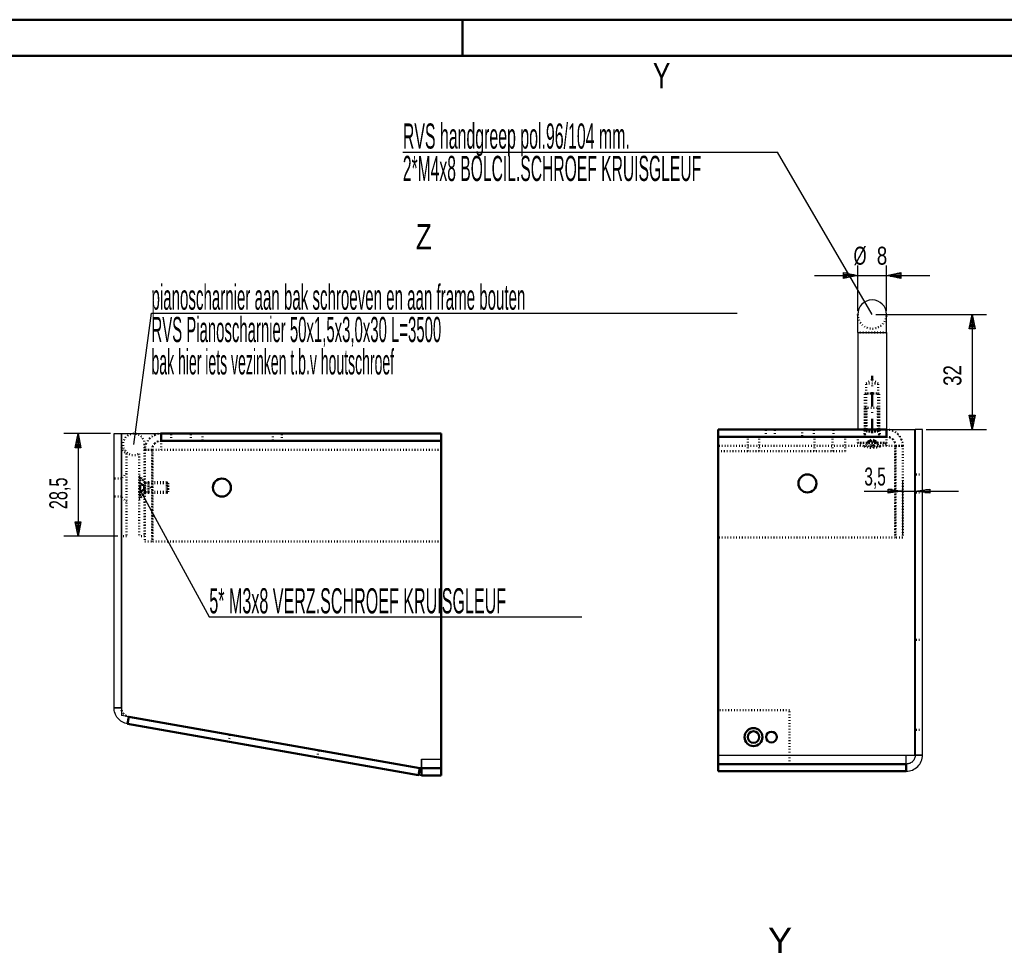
# Model space of a CAD drawing. Extents: x 3970 to 6010, y 1229 to 2654.
# Tile 16 of 17: x 4777 to 5461, y 2002 to 2654. Entities that reach past the tile are written whole.
import ezdxf
from ezdxf.enums import TextEntityAlignment as Align

# ---------------------------------------------------------------- set-up
doc = ezdxf.new("R2010")
doc.units = 0
doc.header["$MEASUREMENT"] = 0
doc.linetypes.add('DOT', pattern=[2, 0.5, -1.5])
doc.linetypes.add('STRICHPUNKT2', pattern=[18.5, 10, -4, 0.5, -4])
doc.layers.get('0').update_dxf_attribs({"linetype": 'CONTINUOUS'})
doc.layers.add('LE_ALL', color=7, linetype='CONTINUOUS', lineweight=50)
for name, color, linetype in [('LE_RED', 1, 'CONTINUOUS'), ('TXT_ALL', 7, 'CONTINUOUS'), ('TXT_YELLOW', 2, 'CONTINUOUS')]:
    doc.layers.add(name, color=color, linetype=linetype)

msp = doc.modelspace()

# ---------------------------------------------------------------- linework, layer by layer
for p, q in [((5359.51, 2436.65), (5359.51, 2449.15)), ((5379.51, 2436.65), (5379.51, 2449.15)), ((5359.51, 2436.65), (5379.51, 2436.65)), ((5379.51, 2436.65), (5379.51, 2369.15)), ((5379.51, 2369.15), (5399.26, 2369.15)), ((5399.26, 2142.9), (5399.26, 2369.15)), ((4847.69, 2366.28), (4847.69, 2170.44)), ((4847.69, 2366.28), (4875.15, 2366.28)), ((4847.44, 2358.78), (4847.44, 2295.03)), ((4847.69, 2295.03), (4847.44, 2295.03)), ((4852.6, 2169.57), (4851.73, 2164.65)), ((5262.5, 2142.9), (5393.26, 2142.9)), ((5262.5, 2142.9), (5399.26, 2142.9)), ((5056.14, 2140.03), (5069.9, 2140.03)), ((5056.14, 2135.72), (5056.14, 2140.03)), ((5056.14, 2140.03), (5069.9, 2140.03)), ((5056.14, 2133.78), (5056.14, 2135.72)), ((5056.14, 2133.78), (5056.14, 2128.78))]:
    msp.add_line(p, q)
for points in [[(5359.51, 2436.65), (5359.51, 2369.15), (5379.51, 2369.15)], [(5404.51, 2142.9), (5404.51, 2369.15), (5399.51, 2369.15), (5399.51, 2142.9), (5404.51, 2142.9)], [(4842.44, 2175.73), (4842.44, 2366.29), (4847.44, 2366.29), (4847.44, 2175.73), (4842.44, 2175.73)], [(5056.14, 2140.03), (5056.14, 2133.78), (5055.59, 2133.78), (4847.69, 2170.44)], [(5393.26, 2136.65), (5393.26, 2138.6), (5393.26, 2142.9)]]:
    msp.add_lwpolyline(points)
for points in [[(4851.73, 2164.65, -0.087489), (4848.06, 2165.98, -0.087489), (4845.07, 2168.49, -0.087489), (4843.11, 2171.88, -0.087489), (4842.44, 2175.73), (4847.44, 2175.73)], [(5393.26, 2131.65, 0.098491), (5397.56, 2132.51, 0.098491), (5401.21, 2134.95, 0.098491), (5403.65, 2138.6, 0.098491), (5404.51, 2142.9), (5399.51, 2142.9, -0.098491), (5399.03, 2140.51, -0.098491), (5397.68, 2138.48, -0.098491), (5395.65, 2137.13, -0.098491), (5393.26, 2136.65), (5393.26, 2131.65)], [(5056.14, 2128.78, -0.010909), (5055.65, 2128.79, -0.010909), (5055.16, 2128.82, -0.010909), (5054.67, 2128.87, -0.010909), (5054.18, 2128.95), (5055.05, 2133.87)]]:
    msp.add_lwpolyline(points, format="xyb")
for centre, radius, start, end in [((5369.51, 2449.15), 10, 0, 180), ((4854.94, 2358.78), 7.5, 180, -165.16489), ((4853.69, 2175.73), 6.25, 180, -163.73979)]:
    msp.add_arc(centre, radius, start, end)
msp.add_point((4867.69, 2328.78))
msp.add_point((4867.69, 2328.78))
msp.add_point((4867.69, 2328.78))
msp.add_point((4867.69, 2328.78))
at = {"layer": 'LE_ALL', "color": 1}
msp.add_line((5084.79, 2628.92), (5084.79, 2653.92), dxfattribs=at)
at = {"layer": 'LE_ALL', "color": 1, "linetype": 'DOT'}
for p, q in [((5379.51, 2436.65), (5359.51, 2436.65)), ((5365.28, 2401.15), (5369.51, 2403.6)), ((5365.28, 2401.15), (5373.74, 2401.15)), ((5365.28, 2394.15), (5365.28, 2401.15)), ((5373.74, 2401.15), (5365.28, 2401.15)), ((5374.51, 2394.15), (5364.51, 2394.15)), ((5364.51, 2369.15), (5364.51, 2394.15)), ((5364.51, 2394.15), (5374.51, 2394.15)), ((5364.51, 2369.15), (5364.51, 2394.15)), ((5365.28, 2369.15), (5365.28, 2394.15)), ((5373.74, 2369.15), (5373.74, 2394.15)), ((5374.51, 2369.15), (5374.51, 2394.15)), ((5374.51, 2369.15), (5374.51, 2394.15)), ((5364.51, 2384.15), (5374.51, 2384.15)), ((5364.51, 2365.68), (5364.51, 2384.15)), ((5365.58, 2367.65), (5365.58, 2384.15)), ((5373.44, 2367.65), (5373.44, 2384.15)), ((5374.51, 2365.68), (5374.51, 2384.15)), ((5262.5, 2369.15), (5262.5, 2369.15)), ((5262.5, 2369.15), (5262.5, 2369.15)), ((5262.5, 2369.15), (5262.5, 2369.15)), ((5262.5, 2369.15), (5262.5, 2369.15)), ((5295.55, 2364.15), (5295.55, 2369.15)), ((5301.8, 2364.15), (5301.8, 2369.15)), ((5320.76, 2369.15), (5320.76, 2369.15)), ((5320.76, 2369.15), (5320.76, 2364.15)), ((5328.88, 2364.15), (5328.88, 2369.15)), ((5342.63, 2364.15), (5342.63, 2369.15)), ((5364.26, 2364.15), (5364.26, 2369.15)), ((5374.76, 2364.15), (5374.76, 2369.15)), ((5379.51, 2369.15), (5379.51, 2369.15)), ((5379.51, 2369.15), (5379.51, 2369.15)), ((5399.26, 2369.15), (5399.26, 2369.15)), ((5399.26, 2369.15), (5399.26, 2369.15)), ((5399.51, 2369.15), (5399.51, 2369.15)), ((5404.51, 2369.15), (5404.51, 2369.15)), ((4842.44, 2366.29), (4842.44, 2366.29)), ((4847.44, 2366.29), (4847.44, 2366.29)), ((4847.69, 2366.28), (4847.69, 2366.28)), ((4847.69, 2366.28), (4847.69, 2366.28)), ((4875.15, 2366.28), (4875.15, 2366.28)), ((4875.15, 2366.28), (4875.15, 2366.28)), ((4882.03, 2361.28), (4882.03, 2366.28)), ((4895.78, 2361.28), (4895.78, 2366.28)), ((4903.9, 2366.28), (4903.9, 2366.28)), ((4903.9, 2366.28), (4903.9, 2361.28)), ((4952.87, 2366.28), (4952.87, 2361.28)), ((4959.12, 2361.28), (4959.12, 2366.28)), ((5069.9, 2366.28), (5069.9, 2366.28)), ((5069.9, 2366.28), (5069.9, 2366.28)), ((5069.9, 2366.28), (5069.9, 2366.28)), ((5069.9, 2366.28), (5069.9, 2366.28)), ((5262.5, 2364.15), (5379.51, 2364.15)), ((5379.51, 2364.15), (5262.5, 2364.15)), ((5262.5, 2364.15), (5262.5, 2364.15)), ((5262.5, 2364.15), (5262.5, 2364.15)), ((5262.5, 2364.15), (5262.5, 2364.15)), ((5262.5, 2364.15), (5262.5, 2364.15)), ((5262.5, 2364.15), (5350.76, 2364.15)), ((5283.01, 2354.15), (5283.01, 2364.15)), ((5291.01, 2354.15), (5291.01, 2364.15)), ((5320.76, 2364.15), (5320.76, 2364.15)), ((5329.51, 2354.15), (5329.51, 2364.15)), ((5342.01, 2354.15), (5342.01, 2364.15)), ((5350.76, 2364.15), (5350.76, 2364.15)), ((5350.76, 2364.15), (5350.76, 2364.15)), ((5350.76, 2354.15), (5350.76, 2364.15)), ((5359.51, 2364.15), (5359.51, 2359.84)), ((5379.51, 2364.15), (5359.51, 2364.15)), ((5364.51, 2365.68), (5365.58, 2367.65)), ((5364.51, 2365.68), (5364.51, 2364.15)), ((5373.44, 2367.65), (5365.58, 2367.65)), ((5365.58, 2367.65), (5373.44, 2367.65)), ((5373.44, 2367.65), (5365.58, 2367.65)), ((5366.65, 2360.81), (5369.51, 2362.33)), ((5372.37, 2360.81), (5369.51, 2362.33)), ((5374.51, 2365.68), (5373.44, 2367.65)), ((5374.51, 2365.68), (5373.44, 2367.65)), ((5374.51, 2365.68), (5374.51, 2364.15)), ((5379.51, 2364.15), (5379.51, 2364.15)), ((5379.51, 2364.15), (5379.51, 2364.15)), ((5379.51, 2362.21), (5379.51, 2357.9)), ((4847.44, 2358.78), (4847.44, 2358.78)), ((4863.69, 2358.78), (4863.69, 2358.78)), ((4863.9, 2355.03), (4863.9, 2355.03)), ((4863.9, 2355.03), (4863.9, 2355.03)), ((4868.9, 2355.03), (4868.9, 2355.03)), ((4868.9, 2355.03), (4868.9, 2355.03)), ((4869.15, 2355.03), (4869.15, 2355.03)), ((4869.15, 2355.03), (4869.15, 2355.03)), ((4869.15, 2355.03), (4869.15, 2291.28)), ((5069.9, 2355.03), (4869.15, 2355.03)), ((4875.15, 2361.28), (5069.9, 2361.28)), ((4875.15, 2361.28), (4875.15, 2361.28)), ((5069.9, 2361.28), (4875.15, 2361.28)), ((4875.15, 2361.28), (4875.15, 2361.28)), ((4875.15, 2355.03), (4875.15, 2355.03)), ((4875.15, 2355.03), (4875.15, 2355.03)), ((5069.9, 2355.03), (4875.15, 2355.03)), ((4903.9, 2361.28), (4903.9, 2361.28)), ((5069.9, 2361.28), (5069.9, 2361.28)), ((5069.9, 2361.28), (5069.9, 2361.28)), ((5069.9, 2355.03), (5069.9, 2355.03)), ((5069.9, 2355.03), (5069.9, 2355.03)), ((5069.9, 2355.03), (5069.9, 2355.03)), ((5069.9, 2355.03), (5069.9, 2355.03)), ((5262.5, 2357.9), (5262.5, 2357.9)), ((5262.5, 2357.9), (5262.5, 2357.9)), ((5379.51, 2357.9), (5262.5, 2357.9)), ((5262.5, 2357.9), (5262.5, 2357.9)), ((5262.5, 2357.9), (5262.5, 2357.9)), ((5385.51, 2357.9), (5262.5, 2357.9)), ((5359.51, 2359.84), (5379.51, 2359.84)), ((5379.51, 2359.84), (5359.51, 2359.84)), ((5364.01, 2357.36), (5365.35, 2358.2)), ((5365.35, 2358.2), (5366.65, 2360.81)), ((5365.46, 2358.2), (5365.35, 2358.2)), ((5365.46, 2358.2), (5365.46, 2358.2)), ((5366.8, 2360.81), (5366.65, 2360.81)), ((5366.8, 2360.81), (5366.8, 2360.81)), ((5368.58, 2361.64), (5368.58, 2361.64)), ((5370.43, 2360.81), (5368.58, 2360.81)), ((5368.58, 2360.81), (5368.58, 2358.2)), ((5368.58, 2357.36), (5368.58, 2358.2)), ((5370.43, 2358.2), (5368.58, 2358.2)), ((5368.58, 2357.36), (5368.58, 2357.36)), ((5370.43, 2358.2), (5370.43, 2360.81)), ((5370.43, 2360.81), (5370.43, 2360.81)), ((5370.43, 2360.81), (5370.43, 2360.81)), ((5370.43, 2358.2), (5370.43, 2357.36)), ((5370.43, 2358.2), (5370.43, 2358.2)), ((5370.43, 2358.2), (5370.43, 2358.2)), ((5370.43, 2357.36), (5370.43, 2357.36)), ((5373.66, 2358.2), (5372.37, 2360.81)), ((5373.66, 2358.2), (5373.56, 2358.2)), ((5374.93, 2357.36), (5373.56, 2358.2)), ((5375.01, 2357.36), (5373.66, 2358.2)), ((5379.51, 2357.9), (5379.51, 2357.9)), ((5379.51, 2357.9), (5379.51, 2357.9)), ((5385.51, 2357.9), (5385.51, 2357.9)), ((5385.51, 2357.9), (5385.51, 2357.9)), ((5385.76, 2357.9), (5385.76, 2357.9)), ((5385.76, 2357.9), (5385.76, 2357.9)), ((5390.76, 2357.9), (5390.76, 2357.9)), ((5390.76, 2357.9), (5390.76, 2357.9)), ((4851.19, 2352.28), (4851.19, 2352.28)), ((4851.19, 2352.28), (4851.19, 2295.03)), ((4859.94, 2352.28), (4859.94, 2352.28)), ((4859.94, 2352.28), (4859.94, 2295.03)), ((5262.5, 2354.15), (5262.5, 2354.15)), ((5262.5, 2354.15), (5262.5, 2354.15)), ((5262.5, 2354.15), (5350.76, 2354.15)), ((5350.76, 2354.15), (5350.76, 2354.15)), ((5350.76, 2354.15), (5350.76, 2354.15)), ((4847.44, 2335.03), (4842.44, 2335.03)), ((4851.19, 2338.78), (4847.44, 2335.03)), ((4859.94, 2336.9), (4863.69, 2333.15)), ((4860.4, 2335.65), (4859.94, 2335.65)), ((4860.4, 2335.65), (4860.4, 2321.9)), ((4860.4, 2321.9), (4860.4, 2335.65)), ((5404.51, 2337.9), (5399.51, 2337.9)), ((4859.94, 2329.48), (4859.94, 2329.48)), ((4859.94, 2329.48), (4859.94, 2329.48)), ((4859.94, 2329.48), (4860.63, 2329.48)), ((4859.94, 2329.48), (4859.94, 2329.48)), ((4859.94, 2329.48), (4859.94, 2329.48)), ((4859.94, 2329.48), (4859.94, 2329.48)), ((4859.94, 2329.48), (4859.94, 2329.48)), ((4859.94, 2329.48), (4859.94, 2329.48)), ((4859.94, 2329.48), (4859.94, 2329.48)), ((4860.63, 2328.08), (4859.94, 2328.08)), ((4860.63, 2331.57), (4860.63, 2331.66)), ((4860.63, 2331.66), (4860.63, 2331.66)), ((4860.63, 2328.08), (4860.63, 2329.48)), ((4860.63, 2329.48), (4860.63, 2329.48)), ((4860.63, 2329.48), (4860.63, 2329.48)), ((4860.63, 2329.48), (4860.63, 2329.48)), ((4860.63, 2328.08), (4863.25, 2328.08)), ((4860.63, 2328.08), (4860.63, 2328.08)), ((4863.25, 2330.2), (4863.25, 2330.36)), ((4863.25, 2330.36), (4864.09, 2328.78)), ((4863.25, 2330.36), (4863.25, 2330.36)), ((4863.25, 2328.08), (4863.25, 2329.48)), ((4863.25, 2329.48), (4863.25, 2329.48)), ((4863.25, 2327.19), (4864.09, 2328.78)), ((4863.25, 2328.08), (4863.25, 2328.08)), ((4863.25, 2328.08), (4863.25, 2328.08)), ((4863.25, 2328.08), (4863.25, 2328.08)), ((4863.56, 2329.48), (4863.56, 2329.48)), ((4863.56, 2328.08), (4863.56, 2328.08)), ((4863.56, 2328.08), (4863.56, 2328.08)), ((4868.9, 2332.03), (4863.9, 2332.03)), ((4866.44, 2332.53), (4863.94, 2332.12)), ((4863.94, 2332.12), (4863.94, 2325.43)), ((4863.94, 2332.12), (4866.44, 2331.76)), ((4866.44, 2332.53), (4879.17, 2332.53)), ((4866.44, 2325.03), (4866.44, 2332.53)), ((4866.44, 2332.53), (4866.44, 2331.76)), ((4866.44, 2325.79), (4866.44, 2331.76)), ((4866.44, 2331.76), (4879.94, 2331.76)), ((4866.44, 2331.76), (4879.94, 2331.76)), ((4879.17, 2325.03), (4879.17, 2332.53)), ((4879.17, 2332.53), (4879.94, 2331.76)), ((4879.17, 2332.53), (4879.17, 2325.03)), ((4879.94, 2331.76), (4879.94, 2325.79)), ((4847.44, 2322.53), (4842.44, 2322.53)), ((4851.19, 2318.78), (4847.44, 2322.53)), ((4859.94, 2324.78), (4860.63, 2325.9)), ((4859.94, 2320.65), (4863.69, 2324.4)), ((4860.4, 2321.9), (4859.94, 2321.9)), ((4860.63, 2325.9), (4863.25, 2327.19)), ((4860.63, 2325.9), (4860.63, 2325.98)), ((4860.63, 2325.98), (4860.63, 2325.98)), ((4863.25, 2327.19), (4863.25, 2327.35)), ((4863.25, 2327.35), (4863.25, 2327.35)), ((4868.9, 2325.53), (4863.9, 2325.53)), ((4866.44, 2325.79), (4866.44, 2325.03)), ((5404.51, 2325.4), (5399.51, 2325.4)), ((4847.44, 2295.03), (4847.44, 2295.03)), ((4851.19, 2295.03), (4847.69, 2295.03)), ((4851.19, 2295.03), (4851.19, 2295.03)), ((4859.94, 2295.03), (4859.94, 2295.03)), ((4863.69, 2295.03), (4863.69, 2295.03)), ((5262.5, 2294.15), (5262.5, 2294.15)), ((5262.5, 2294.15), (5262.5, 2294.15)), ((5385.51, 2294.15), (5385.51, 2294.15)), ((5385.51, 2294.15), (5385.51, 2294.15)), ((5385.76, 2294.15), (5385.76, 2294.15)), ((5390.76, 2294.15), (5390.76, 2294.15)), ((4863.9, 2291.28), (4863.9, 2291.28)), ((4868.9, 2291.28), (4868.9, 2291.28)), ((4869.15, 2291.28), (4869.15, 2291.28)), ((4869.15, 2291.28), (4869.15, 2291.28)), ((5069.9, 2291.28), (4869.15, 2291.28)), ((5069.9, 2291.28), (5069.9, 2291.28)), ((5069.9, 2291.28), (5069.9, 2291.28)), ((5399.51, 2222.9), (5399.51, 2222.9)), ((5399.51, 2222.9), (5399.51, 2222.9)), ((5399.51, 2222.9), (5399.51, 2222.9)), ((5404.51, 2222.9), (5399.51, 2222.9)), ((5404.51, 2222.9), (5404.51, 2222.9)), ((4842.44, 2175.73), (4842.44, 2175.73)), ((4842.44, 2175.73), (4842.44, 2175.73)), ((4847.44, 2175.73), (4847.44, 2175.73)), ((4847.44, 2175.73), (4847.44, 2175.73)), ((4847.69, 2170.44), (4847.69, 2170.44)), ((4847.69, 2170.44), (4847.69, 2170.44)), ((5262.5, 2174.15), (5262.5, 2174.15)), ((5312.01, 2174.15), (5262.5, 2174.15)), ((5262.5, 2174.15), (5262.5, 2174.15)), ((5312.01, 2174.15), (5312.01, 2174.15)), ((5312.01, 2136.65), (5312.01, 2174.15)), ((5312.01, 2174.15), (5312.01, 2174.15)), ((4851.73, 2164.65), (4851.73, 2164.65)), ((4851.73, 2164.65), (4851.73, 2164.65)), ((4852.6, 2169.57), (4852.6, 2169.57)), ((4852.6, 2169.57), (4852.6, 2169.57)), ((4922.18, 2152.22), (4923.05, 2157.15)), ((4923.05, 2157.15), (4923.05, 2157.15)), ((4923.05, 2157.15), (4923.05, 2157.15)), ((4923.05, 2157.15), (4923.05, 2157.15)), ((4923.05, 2157.15), (4923.05, 2157.15)), ((4923.05, 2157.15), (4923.05, 2157.15)), ((4923.05, 2157.15), (4923.05, 2157.15)), ((4923.05, 2157.15), (4923.05, 2157.15)), ((4923.05, 2157.15), (4923.05, 2157.15)), ((4923.05, 2157.15), (4923.05, 2157.15)), ((4923.05, 2157.15), (4923.05, 2157.15)), ((4923.05, 2157.15), (4923.05, 2157.15)), ((4923.05, 2157.15), (4923.05, 2157.15)), ((4923.05, 2157.15), (4923.05, 2157.15)), ((4923.05, 2157.15), (4923.05, 2157.15)), ((4923.05, 2157.15), (4923.05, 2157.15)), ((4923.05, 2157.15), (4923.05, 2157.15)), ((4923.05, 2157.15), (4923.05, 2157.15)), ((4923.05, 2157.15), (4923.05, 2157.15)), ((4923.05, 2157.15), (4923.05, 2157.15)), ((4923.05, 2157.15), (4923.05, 2157.15)), ((4923.05, 2157.15), (4923.05, 2157.15)), ((4923.05, 2157.15), (4923.05, 2157.15)), ((4923.05, 2157.15), (4923.05, 2157.15)), ((4923.05, 2157.15), (4923.05, 2157.15)), ((4923.05, 2157.15), (4923.05, 2157.15)), ((4923.05, 2157.15), (4923.05, 2157.15)), ((4923.05, 2157.15), (4923.05, 2157.15)), ((4923.05, 2157.15), (4923.05, 2157.15)), ((4923.05, 2157.15), (4923.05, 2157.15)), ((4923.05, 2157.15), (4923.05, 2157.15)), ((4923.05, 2157.15), (4923.05, 2157.15)), ((4923.05, 2157.15), (4923.05, 2157.15)), ((4923.05, 2157.15), (4923.05, 2157.15)), ((4923.05, 2157.15), (4923.05, 2157.15)), ((4923.05, 2157.15), (4923.05, 2157.15)), ((4923.05, 2157.15), (4923.05, 2157.15)), ((4923.05, 2157.15), (4923.05, 2157.15)), ((4923.05, 2157.15), (4923.05, 2157.15)), ((4923.05, 2157.15), (4923.05, 2157.15)), ((4923.05, 2157.15), (4923.05, 2157.15)), ((4923.05, 2157.15), (4923.05, 2157.15)), ((4923.05, 2157.15), (4923.05, 2157.15)), ((4923.05, 2157.15), (4923.05, 2157.15)), ((4923.05, 2157.15), (4923.05, 2157.15)), ((4923.05, 2157.15), (4923.05, 2157.15)), ((4923.05, 2157.15), (4923.05, 2157.15)), ((4923.05, 2157.15), (4923.05, 2157.15)), ((4923.05, 2157.15), (4923.05, 2157.15)), ((4923.05, 2157.15), (4923.05, 2157.15)), ((4923.05, 2157.15), (4923.05, 2157.15)), ((4923.05, 2157.15), (4923.05, 2157.15)), ((4923.05, 2157.15), (4923.05, 2157.15)), ((4923.05, 2157.15), (4923.05, 2157.15)), ((4923.05, 2157.15), (4923.05, 2157.15)), ((4923.05, 2157.15), (4923.05, 2157.15)), ((4923.05, 2157.15), (4923.05, 2157.15)), ((4923.05, 2157.15), (4923.05, 2157.15)), ((4923.05, 2157.15), (4923.05, 2157.15)), ((4923.05, 2157.15), (4923.05, 2157.15)), ((4923.05, 2157.15), (4923.05, 2157.15)), ((4923.05, 2157.15), (4923.05, 2157.15)), ((4923.05, 2157.15), (4923.05, 2157.15)), ((4923.05, 2157.15), (4923.05, 2157.15)), ((4923.05, 2157.15), (4923.05, 2157.15)), ((4923.05, 2157.15), (4923.05, 2157.15)), ((4923.05, 2157.15), (4923.05, 2157.15)), ((4923.05, 2157.15), (4923.05, 2157.15)), ((4923.05, 2157.15), (4923.05, 2157.15)), ((4923.05, 2157.15), (4923.05, 2157.15)), ((4923.05, 2157.15), (4923.05, 2157.15)), ((4923.05, 2157.15), (4923.05, 2157.15)), ((4923.05, 2157.15), (4923.05, 2157.15)), ((4923.05, 2157.15), (4923.05, 2157.15)), ((4923.05, 2157.15), (4923.05, 2157.15)), ((4923.05, 2157.15), (4923.05, 2157.15)), ((4923.05, 2157.15), (4923.05, 2157.15)), ((5399.51, 2160.4), (5399.51, 2160.4)), ((5404.51, 2160.4), (5399.51, 2160.4)), ((5404.51, 2160.4), (5404.51, 2160.4)), ((5404.51, 2160.4), (5404.51, 2160.4)), ((5404.51, 2160.4), (5404.51, 2160.4)), ((4922.18, 2152.22), (4922.18, 2152.22)), ((4922.18, 2152.22), (4922.18, 2152.22)), ((4922.18, 2152.22), (4922.18, 2152.22)), ((4922.18, 2152.22), (4922.18, 2152.22)), ((4922.18, 2152.22), (4922.18, 2152.22)), ((4922.18, 2152.22), (4922.18, 2152.22)), ((4922.18, 2152.22), (4922.18, 2152.22)), ((4922.18, 2152.22), (4922.18, 2152.22)), ((4922.18, 2152.22), (4922.18, 2152.22)), ((4922.18, 2152.22), (4922.18, 2152.22)), ((4922.18, 2152.22), (4922.18, 2152.22)), ((4922.18, 2152.22), (4922.18, 2152.22)), ((4922.18, 2152.22), (4922.18, 2152.22)), ((4922.18, 2152.22), (4922.18, 2152.22)), ((4922.18, 2152.22), (4922.18, 2152.22)), ((4922.18, 2152.22), (4922.18, 2152.22)), ((4922.18, 2152.22), (4922.18, 2152.22)), ((4922.18, 2152.22), (4922.18, 2152.22)), ((4922.18, 2152.22), (4922.18, 2152.22)), ((4922.18, 2152.22), (4922.18, 2152.22)), ((4922.18, 2152.22), (4922.18, 2152.22)), ((4922.18, 2152.22), (4922.18, 2152.22)), ((4922.18, 2152.22), (4922.18, 2152.22)), ((4922.18, 2152.22), (4922.18, 2152.22)), ((4922.18, 2152.22), (4922.18, 2152.22)), ((4922.18, 2152.22), (4922.18, 2152.22)), ((4922.18, 2152.22), (4922.18, 2152.22)), ((4922.18, 2152.22), (4922.18, 2152.22)), ((4922.18, 2152.22), (4922.18, 2152.22)), ((4922.18, 2152.22), (4922.18, 2152.22)), ((4922.18, 2152.22), (4922.18, 2152.22)), ((4922.18, 2152.22), (4922.18, 2152.22)), ((4922.18, 2152.22), (4922.18, 2152.22)), ((4922.18, 2152.22), (4922.18, 2152.22)), ((4922.18, 2152.22), (4922.18, 2152.22)), ((4922.18, 2152.22), (4922.18, 2152.22)), ((4922.18, 2152.22), (4922.18, 2152.22)), ((4922.18, 2152.22), (4922.18, 2152.22)), ((4922.18, 2152.22), (4922.18, 2152.22)), ((4922.18, 2152.22), (4922.18, 2152.22)), ((4922.18, 2152.22), (4922.18, 2152.22)), ((4922.18, 2152.22), (4922.18, 2152.22)), ((4922.18, 2152.22), (4922.18, 2152.22)), ((4922.18, 2152.22), (4922.18, 2152.22)), ((4922.18, 2152.22), (4922.18, 2152.22)), ((4922.18, 2152.22), (4922.18, 2152.22)), ((4922.18, 2152.22), (4922.18, 2152.22)), ((4922.18, 2152.22), (4922.18, 2152.22)), ((4922.18, 2152.22), (4922.18, 2152.22)), ((4922.18, 2152.22), (4922.18, 2152.22)), ((4922.18, 2152.22), (4922.18, 2152.22)), ((4922.18, 2152.22), (4922.18, 2152.22)), ((4922.18, 2152.22), (4922.18, 2152.22)), ((4922.18, 2152.22), (4922.18, 2152.22)), ((4922.18, 2152.22), (4922.18, 2152.22)), ((4922.18, 2152.22), (4922.18, 2152.22)), ((4922.18, 2152.22), (4922.18, 2152.22)), ((4922.18, 2152.22), (4922.18, 2152.22)), ((4922.18, 2152.22), (4922.18, 2152.22)), ((4922.18, 2152.22), (4922.18, 2152.22)), ((4922.18, 2152.22), (4922.18, 2152.22)), ((4922.18, 2152.22), (4922.18, 2152.22)), ((4922.18, 2152.22), (4922.18, 2152.22)), ((4922.18, 2152.22), (4922.18, 2152.22)), ((4922.18, 2152.22), (4922.18, 2152.22)), ((4922.18, 2152.22), (4922.18, 2152.22)), ((4922.18, 2152.22), (4922.18, 2152.22)), ((4922.18, 2152.22), (4922.18, 2152.22)), ((4922.18, 2152.22), (4922.18, 2152.22)), ((4922.18, 2152.22), (4922.18, 2152.22)), ((4922.18, 2152.22), (4922.18, 2152.22)), ((4922.18, 2152.22), (4922.18, 2152.22)), ((4922.18, 2152.22), (4922.18, 2152.22)), ((4922.18, 2152.22), (4922.18, 2152.22)), ((4922.18, 2152.22), (4922.18, 2152.22)), ((4922.18, 2152.22), (4922.18, 2152.22)), ((4983.73, 2141.37), (4984.6, 2146.29)), ((4984.6, 2146.29), (4984.6, 2146.29)), ((4984.6, 2146.29), (4984.6, 2146.29)), ((4984.6, 2146.29), (4984.6, 2146.29)), ((4984.6, 2146.29), (4984.6, 2146.29)), ((4984.6, 2146.29), (4984.6, 2146.29)), ((4984.6, 2146.29), (4984.6, 2146.29)), ((4984.6, 2146.29), (4984.6, 2146.29)), ((4984.6, 2146.29), (4984.6, 2146.29)), ((4984.6, 2146.29), (4984.6, 2146.29)), ((4984.6, 2146.29), (4984.6, 2146.29)), ((4984.6, 2146.29), (4984.6, 2146.29)), ((4984.6, 2146.29), (4984.6, 2146.29)), ((4984.6, 2146.29), (4984.6, 2146.29)), ((4984.6, 2146.29), (4984.6, 2146.29)), ((4984.6, 2146.29), (4984.6, 2146.29)), ((4984.6, 2146.29), (4984.6, 2146.29)), ((4984.6, 2146.29), (4984.6, 2146.29)), ((4984.6, 2146.29), (4984.6, 2146.29)), ((4984.6, 2146.29), (4984.6, 2146.29)), ((4984.6, 2146.29), (4984.6, 2146.29)), ((4984.6, 2146.29), (4984.6, 2146.29)), ((4984.6, 2146.29), (4984.6, 2146.29)), ((4984.6, 2146.29), (4984.6, 2146.29)), ((4984.6, 2146.29), (4984.6, 2146.29)), ((4984.6, 2146.29), (4984.6, 2146.29)), ((4984.6, 2146.29), (4984.6, 2146.29)), ((4984.6, 2146.29), (4984.6, 2146.29)), ((4984.6, 2146.29), (4984.6, 2146.29)), ((4984.6, 2146.29), (4984.6, 2146.29)), ((4984.6, 2146.29), (4984.6, 2146.29)), ((4984.6, 2146.29), (4984.6, 2146.29)), ((4984.6, 2146.29), (4984.6, 2146.29)), ((4984.6, 2146.29), (4984.6, 2146.29)), ((4984.6, 2146.29), (4984.6, 2146.29)), ((4984.6, 2146.29), (4984.6, 2146.29)), ((4984.6, 2146.29), (4984.6, 2146.29)), ((4984.6, 2146.29), (4984.6, 2146.29)), ((4984.6, 2146.29), (4984.6, 2146.29)), ((4984.6, 2146.29), (4984.6, 2146.29)), ((4984.6, 2146.29), (4984.6, 2146.29)), ((4984.6, 2146.29), (4984.6, 2146.29)), ((4984.6, 2146.29), (4984.6, 2146.29)), ((4984.6, 2146.29), (4984.6, 2146.29)), ((4984.6, 2146.29), (4984.6, 2146.29)), ((4984.6, 2146.29), (4984.6, 2146.29)), ((4984.6, 2146.29), (4984.6, 2146.29)), ((4984.6, 2146.29), (4984.6, 2146.29)), ((4984.6, 2146.29), (4984.6, 2146.29)), ((4984.6, 2146.29), (4984.6, 2146.29)), ((4984.6, 2146.29), (4984.6, 2146.29)), ((4984.6, 2146.29), (4984.6, 2146.29)), ((4984.6, 2146.29), (4984.6, 2146.29)), ((4984.6, 2146.29), (4984.6, 2146.29)), ((4984.6, 2146.29), (4984.6, 2146.29)), ((4984.6, 2146.29), (4984.6, 2146.29)), ((4984.6, 2146.29), (4984.6, 2146.29)), ((4984.6, 2146.29), (4984.6, 2146.29)), ((4984.6, 2146.29), (4984.6, 2146.29)), ((4984.6, 2146.29), (4984.6, 2146.29)), ((4984.6, 2146.29), (4984.6, 2146.29)), ((4984.6, 2146.29), (4984.6, 2146.29)), ((4984.6, 2146.29), (4984.6, 2146.29)), ((4984.6, 2146.29), (4984.6, 2146.29)), ((4984.6, 2146.29), (4984.6, 2146.29)), ((4984.6, 2146.29), (4984.6, 2146.29)), ((4984.6, 2146.29), (4984.6, 2146.29)), ((4984.6, 2146.29), (4984.6, 2146.29)), ((4984.6, 2146.29), (4984.6, 2146.29)), ((4984.6, 2146.29), (4984.6, 2146.29)), ((4984.6, 2146.29), (4984.6, 2146.29)), ((4984.6, 2146.29), (4984.6, 2146.29)), ((4984.6, 2146.29), (4984.6, 2146.29)), ((4984.6, 2146.29), (4984.6, 2146.29)), ((4984.6, 2146.29), (4984.6, 2146.29)), ((4984.6, 2146.29), (4984.6, 2146.29)), ((4984.6, 2146.29), (4984.6, 2146.29)), ((5262.5, 2142.9), (5262.5, 2142.9)), ((5262.5, 2142.9), (5262.5, 2142.9)), ((5262.5, 2142.9), (5262.5, 2142.9)), ((5262.5, 2142.9), (5262.5, 2142.9)), ((5393.26, 2142.9), (5393.26, 2142.9)), ((5393.26, 2142.9), (5393.26, 2142.9)), ((5399.26, 2142.9), (5399.26, 2142.9)), ((5399.26, 2142.9), (5399.26, 2142.9)), ((5399.51, 2142.9), (5399.51, 2142.9)), ((5399.51, 2142.9), (5399.51, 2142.9)), ((5404.51, 2142.9), (5404.51, 2142.9)), ((5404.51, 2142.9), (5404.51, 2142.9)), ((4983.73, 2141.37), (4983.73, 2141.37)), ((4983.73, 2141.37), (4983.73, 2141.37)), ((4983.73, 2141.37), (4983.73, 2141.37)), ((4983.73, 2141.37), (4983.73, 2141.37)), ((4983.73, 2141.37), (4983.73, 2141.37)), ((4983.73, 2141.37), (4983.73, 2141.37)), ((4983.73, 2141.37), (4983.73, 2141.37)), ((4983.73, 2141.37), (4983.73, 2141.37)), ((4983.73, 2141.37), (4983.73, 2141.37)), ((4983.73, 2141.37), (4983.73, 2141.37)), ((4983.73, 2141.37), (4983.73, 2141.37)), ((4983.73, 2141.37), (4983.73, 2141.37)), ((4983.73, 2141.37), (4983.73, 2141.37)), ((4983.73, 2141.37), (4983.73, 2141.37)), ((4983.73, 2141.37), (4983.73, 2141.37)), ((4983.73, 2141.37), (4983.73, 2141.37)), ((4983.73, 2141.37), (4983.73, 2141.37)), ((4983.73, 2141.37), (4983.73, 2141.37)), ((4983.73, 2141.37), (4983.73, 2141.37)), ((4983.73, 2141.37), (4983.73, 2141.37)), ((4983.73, 2141.37), (4983.73, 2141.37)), ((4983.73, 2141.37), (4983.73, 2141.37)), ((4983.73, 2141.37), (4983.73, 2141.37)), ((4983.73, 2141.37), (4983.73, 2141.37)), ((4983.73, 2141.37), (4983.73, 2141.37)), ((4983.73, 2141.37), (4983.73, 2141.37)), ((4983.73, 2141.37), (4983.73, 2141.37)), ((4983.73, 2141.37), (4983.73, 2141.37)), ((4983.73, 2141.37), (4983.73, 2141.37)), ((4983.73, 2141.37), (4983.73, 2141.37)), ((4983.73, 2141.37), (4983.73, 2141.37)), ((4983.73, 2141.37), (4983.73, 2141.37)), ((4983.73, 2141.37), (4983.73, 2141.37)), ((4983.73, 2141.37), (4983.73, 2141.37)), ((4983.73, 2141.37), (4983.73, 2141.37)), ((4983.73, 2141.37), (4983.73, 2141.37)), ((4983.73, 2141.37), (4983.73, 2141.37)), ((4983.73, 2141.37), (4983.73, 2141.37)), ((4983.73, 2141.37), (4983.73, 2141.37)), ((4983.73, 2141.37), (4983.73, 2141.37)), ((4983.73, 2141.37), (4983.73, 2141.37)), ((4983.73, 2141.37), (4983.73, 2141.37)), ((4983.73, 2141.37), (4983.73, 2141.37)), ((4983.73, 2141.37), (4983.73, 2141.37)), ((4983.73, 2141.37), (4983.73, 2141.37)), ((4983.73, 2141.37), (4983.73, 2141.37)), ((4983.73, 2141.37), (4983.73, 2141.37)), ((4983.73, 2141.37), (4983.73, 2141.37)), ((4983.73, 2141.37), (4983.73, 2141.37)), ((4983.73, 2141.37), (4983.73, 2141.37)), ((4983.73, 2141.37), (4983.73, 2141.37)), ((4983.73, 2141.37), (4983.73, 2141.37)), ((4983.73, 2141.37), (4983.73, 2141.37)), ((4983.73, 2141.37), (4983.73, 2141.37)), ((4983.73, 2141.37), (4983.73, 2141.37)), ((4983.73, 2141.37), (4983.73, 2141.37)), ((4983.73, 2141.37), (4983.73, 2141.37)), ((4983.73, 2141.37), (4983.73, 2141.37)), ((4983.73, 2141.37), (4983.73, 2141.37)), ((4983.73, 2141.37), (4983.73, 2141.37)), ((4983.73, 2141.37), (4983.73, 2141.37)), ((4983.73, 2141.37), (4983.73, 2141.37)), ((4983.73, 2141.37), (4983.73, 2141.37)), ((4983.73, 2141.37), (4983.73, 2141.37)), ((4983.73, 2141.37), (4983.73, 2141.37)), ((4983.73, 2141.37), (4983.73, 2141.37)), ((4983.73, 2141.37), (4983.73, 2141.37)), ((4983.73, 2141.37), (4983.73, 2141.37)), ((4983.73, 2141.37), (4983.73, 2141.37)), ((4983.73, 2141.37), (4983.73, 2141.37)), ((4983.73, 2141.37), (4983.73, 2141.37)), ((4983.73, 2141.37), (4983.73, 2141.37)), ((4983.73, 2141.37), (4983.73, 2141.37)), ((4983.73, 2141.37), (4983.73, 2141.37)), ((4983.73, 2141.37), (4983.73, 2141.37)), ((4983.73, 2141.37), (4983.73, 2141.37)), ((5056.14, 2140.03), (5056.14, 2140.03)), ((5056.14, 2140.03), (5056.14, 2140.03)), ((5056.14, 2140.03), (5056.14, 2140.03)), ((5056.14, 2140.03), (5056.14, 2140.03)), ((5069.9, 2140.03), (5069.9, 2140.03)), ((5069.9, 2140.03), (5069.9, 2140.03)), ((5069.9, 2140.03), (5069.9, 2140.03)), ((5069.9, 2140.03), (5069.9, 2140.03)), ((5393.26, 2136.65), (5262.5, 2136.65)), ((5262.5, 2136.65), (5393.26, 2136.65)), ((5262.5, 2136.65), (5262.5, 2136.65)), ((5262.5, 2136.65), (5262.5, 2136.65)), ((5262.5, 2136.65), (5312.01, 2136.65)), ((5262.5, 2136.65), (5262.5, 2136.65)), ((5312.01, 2136.65), (5312.01, 2136.65)), ((5312.01, 2136.65), (5312.01, 2136.65)), ((5393.26, 2136.65), (5393.26, 2136.65)), ((5393.26, 2136.65), (5393.26, 2136.65)), ((5055.05, 2133.87), (5055.05, 2133.87)), ((5055.05, 2133.87), (5055.05, 2133.87)), ((5055.59, 2133.78), (5055.59, 2133.78)), ((5055.59, 2133.78), (5055.59, 2133.78)), ((5069.9, 2133.78), (5056.14, 2133.78)), ((5056.14, 2133.78), (5069.9, 2133.78)), ((5056.14, 2133.78), (5056.14, 2133.78)), ((5056.14, 2133.78), (5056.14, 2133.78)), ((5056.14, 2133.78), (5056.14, 2133.78)), ((5056.14, 2133.78), (5056.14, 2133.78)), ((5069.9, 2133.78), (5069.9, 2133.78)), ((5262.5, 2131.65), (5262.5, 2131.65)), ((5393.26, 2131.65), (5393.26, 2131.65)), ((5393.26, 2131.65), (5393.26, 2131.65)), ((5054.18, 2128.95), (5054.18, 2128.95)), ((5054.18, 2128.95), (5054.18, 2128.95)), ((5056.14, 2128.78), (5056.14, 2128.78)), ((5056.14, 2128.78), (5056.14, 2128.78)), ((5069.9, 2128.78), (5069.9, 2128.78))]:
    msp.add_line(p, q, dxfattribs=at)
at = {"layer": 'LE_ALL', "color": 1, "linetype": 'STRICHPUNKT2'}
msp.add_line((5369.51, 2366.65), (5369.51, 2406.54), dxfattribs=at)
msp.add_line((5369.51, 2366.65), (5369.51, 2406.54), dxfattribs=at)
at = {"layer": 'LE_ALL', "color": 4}
for p, q in [((5262.5, 2364.15), (5262.5, 2369.15)), ((5069.9, 2366.28), (5069.9, 2361.28)), ((5262.5, 2142.9), (5262.5, 2364.15)), ((5069.9, 2361.28), (5069.9, 2140.03)), ((5262.5, 2138.6), (5262.5, 2142.9)), ((5069.9, 2140.03), (5069.9, 2135.72)), ((5262.5, 2136.65), (5262.5, 2138.6)), ((5262.5, 2131.65), (5262.5, 2136.65)), ((5069.9, 2135.72), (5069.9, 2133.78)), ((5069.9, 2133.78), (5069.9, 2128.78))]:
    msp.add_line(p, q, dxfattribs=at)
at = {"layer": 'LE_ALL'}
for p, q in [((4875.15, 2366.28), (4875.15, 2361.28)), ((5069.9, 2366.28), (4875.15, 2366.28)), ((5262.5, 2364.15), (5379.51, 2364.15)), ((4875.15, 2361.28), (5069.9, 2361.28)), ((5393.26, 2136.65), (5262.5, 2136.65)), ((5393.26, 2131.65), (5393.26, 2136.65)), ((5056.14, 2128.78), (5056.14, 2133.78)), ((5069.9, 2133.78), (5056.14, 2133.78)), ((5262.5, 2131.65), (5393.26, 2131.65)), ((5056.14, 2128.78), (5069.9, 2128.78))]:
    msp.add_line(p, q, dxfattribs=at)
at = {"layer": 'LE_ALL', "color": 10}
for points in [[(3969.79, 1228.92), (6009.79, 1228.92), (6009.79, 2653.92), (3969.79, 2653.92), (3969.79, 1228.92)], [(3994.79, 1253.92), (5984.79, 1253.92), (5984.79, 2628.92), (3994.79, 2628.92), (3994.79, 1253.92)]]:
    msp.add_lwpolyline(points, dxfattribs=at)
at = {"layer": 'LE_ALL', "color": 1, "linetype": 'DOT'}
for points in [[(5373.74, 2394.15), (5373.74, 2401.15), (5369.51, 2403.6)], [(5364.51, 2365.68), (5365.58, 2367.65), (5365.58, 2384.15)], [(5365.58, 2367.65), (5373.44, 2367.65), (5373.44, 2384.15)], [(5379.51, 2369.15), (5379.51, 2368.3), (5379.51, 2365.86), (5379.51, 2362.21)], [(4875.15, 2366.28), (4875.15, 2365.42), (4875.15, 2362.98), (4875.15, 2359.33), (4875.15, 2355.03)], [(4863.69, 2358.78), (4863.69, 2295.03), (4859.94, 2295.03)], [(4863.9, 2355.03), (4863.9, 2291.28), (4868.9, 2291.28), (4868.9, 2355.03), (4863.9, 2355.03)], [(5385.51, 2357.9), (5385.51, 2294.15), (5262.5, 2294.15)], [(5365.46, 2358.2), (5364.41, 2357.56), (5364.09, 2357.36)], [(5365.46, 2358.2), (5365.86, 2358.99), (5366.2, 2359.66), (5366.5, 2360.24), (5366.8, 2360.81)], [(5366.8, 2360.81), (5367.12, 2360.97), (5367.39, 2361.1), (5367.62, 2361.22), (5367.82, 2361.31), (5368, 2361.39), (5368.15, 2361.46), (5368.29, 2361.52), (5368.41, 2361.57), (5368.58, 2361.64), (5368.58, 2360.81)], [(5370.43, 2360.81), (5370.43, 2361.64), (5370.62, 2361.57), (5370.84, 2361.47), (5371.11, 2361.35), (5371.43, 2361.2), (5371.84, 2361), (5372.22, 2360.81)], [(5372.37, 2360.81), (5372.22, 2360.81), (5372.67, 2359.94), (5373.23, 2358.85), (5373.56, 2358.2)], [(5385.76, 2357.9), (5390.76, 2357.9), (5390.76, 2294.15), (5385.76, 2294.15), (5385.76, 2357.9)], [(4860.4, 2335.65), (4863.94, 2332.12), (4866.44, 2331.76)], [(4859.94, 2332.78), (4860.63, 2331.66), (4863.25, 2330.36)], [(4860.63, 2331.57), (4860.15, 2332.37), (4859.94, 2332.71)], [(4859.94, 2328.08), (4859.94, 2328.08), (4859.94, 2328.08)], [(4859.94, 2328.08), (4859.94, 2328.08), (4859.94, 2328.08)], [(4859.94, 2328.08), (4859.94, 2328.08), (4859.94, 2328.08)], [(4859.94, 2328.08), (4859.94, 2328.08), (4859.94, 2328.08)], [(4860.4, 2321.9), (4863.94, 2325.43), (4863.94, 2332.12)], [(4860.63, 2331.57), (4861.23, 2331.26), (4861.73, 2331.01), (4862.16, 2330.78), (4862.52, 2330.59), (4862.83, 2330.42), (4863.25, 2330.2), (4863.33, 2330.03), (4863.4, 2329.88), (4863.45, 2329.75), (4863.5, 2329.64), (4863.56, 2329.48)], [(4863.56, 2329.48), (4863.25, 2329.48), (4860.63, 2329.48)], [(4863.25, 2328.08), (4863.56, 2328.08), (4863.5, 2327.91), (4863.41, 2327.72), (4863.3, 2327.47), (4863.25, 2327.35)], [(4863.94, 2332.12), (4863.94, 2325.43), (4866.44, 2325.79), (4879.94, 2325.79), (4879.94, 2331.76)], [(4866.44, 2325.03), (4863.94, 2325.43), (4863.94, 2332.12)], [(4863.94, 2325.43), (4866.44, 2325.79), (4879.94, 2325.79), (4879.94, 2331.76)], [(4859.94, 2324.84), (4860.28, 2325.41), (4860.63, 2325.98)], [(4863.25, 2327.35), (4862.8, 2327.11), (4862.25, 2326.82), (4861.54, 2326.45), (4860.63, 2325.98)], [(4866.44, 2325.03), (4879.17, 2325.03), (4879.94, 2325.79)], [(5404.51, 2222.9), (5404.51, 2222.9), (5404.51, 2222.9)], [(5399.51, 2160.4), (5399.51, 2160.4), (5399.51, 2160.4)]]:
    msp.add_lwpolyline(points, dxfattribs=at)
at = {"layer": 'LE_ALL'}
for points in [[(5379.51, 2364.15), (5379.51, 2369.15), (5262.5, 2369.15)], [(4851.73, 2164.65), (4852.6, 2169.57), (5055.05, 2133.87), (5054.18, 2128.95), (4851.73, 2164.65)]]:
    msp.add_lwpolyline(points, dxfattribs=at)
at = {"layer": 'LE_ALL', "color": 1, "linetype": 'DOT'}
for points in [[(5379.51, 2369.15, -0.098491), (5383.81, 2368.3, -0.098491), (5387.46, 2365.86, -0.098491), (5389.9, 2362.21, -0.098491), (5390.76, 2357.9), (5385.76, 2357.9, 0.098491), (5385.28, 2360.29, 0.098491), (5383.93, 2362.32, 0.098491), (5381.9, 2363.68, 0.098491), (5379.51, 2364.15), (5379.51, 2369.15)], [(4875.15, 2366.28, 0.098491), (4870.85, 2365.42, 0.098491), (4867.2, 2362.98, 0.098491), (4864.76, 2359.33, 0.098491), (4863.9, 2355.03), (4868.9, 2355.03, -0.098491), (4869.38, 2357.42, -0.098491), (4870.73, 2359.45, -0.098491), (4872.76, 2360.8, -0.098491), (4875.15, 2361.28), (4875.15, 2366.28)], [(5379.51, 2359.84, -0.079565), (5375.01, 2357.36), (5374.93, 2357.36, -0.071042), (5370.43, 2356.46), (5370.43, 2357.36), (5368.58, 2357.36), (5368.58, 2356.46, -0.071042), (5364.09, 2357.36), (5364.01, 2357.36, -0.079565), (5359.51, 2359.84)], [(4847.81, 2173.59, 0.087489), (4848.9, 2171.71, 0.087489), (4850.56, 2170.31, 0.087489), (4852.6, 2169.57)], [(5055.05, 2133.87, 0.010909), (5055.32, 2133.83, 0.010909), (5055.59, 2133.8, 0.010909), (5055.87, 2133.78, 0.010909), (5056.14, 2133.78)]]:
    msp.add_lwpolyline(points, format="xyb", dxfattribs=at)
at = {"layer": 'LE_ALL'}
for centre, radius in [((4917.44, 2328.78), 6.25), ((5324.51, 2331.65), 6.25), ((5287.01, 2155.4), 6.25), ((5287.01, 2155.4), 4), ((5299.51, 2155.4), 3.75)]:
    msp.add_circle(centre, radius, dxfattribs=at)
at = {"layer": 'LE_ALL', "color": 1, "linetype": 'DOT'}
for centre, radius, start, end in [((5369.51, 2449.15), 10, 180, 0), ((4856.19, 2358.78), 7.5, 0, -60), ((4854.94, 2358.78), 7.5, -165.16489, -120), ((4853.69, 2175.73), 6.25, -163.73979, -160)]:
    msp.add_arc(centre, radius, start, end, dxfattribs=at)
at = {"layer": 'LE_RED'}
for p, q in [((5043.23, 2561.81), (5303.61, 2561.81)), ((5369.51, 2449.15), (5303.61, 2561.81)), ((5359.51, 2451.65), (5359.51, 2483.17)), ((5379.51, 2451.65), (5379.51, 2483.17)), ((5329.51, 2476.17), (5409.51, 2476.17)), ((5352.01, 2477.67), (5349.51, 2477.67)), ((5357.01, 2476.67), (5349.51, 2476.67)), ((5357.01, 2475.67), (5349.51, 2475.67)), ((5352.01, 2474.67), (5349.51, 2474.67)), ((5382.01, 2476.67), (5389.51, 2476.67)), ((5382.01, 2475.67), (5389.51, 2475.67)), ((5387.01, 2477.67), (5389.51, 2477.67)), ((5387.01, 2474.67), (5389.51, 2474.67)), ((4856.19, 2358.78), (4868.45, 2449.87)), ((4868.45, 2449.87), (5275.68, 2449.87)), ((5372.01, 2449.15), (5449.07, 2449.15)), ((5438.17, 2444.65), (5439.97, 2444.65)), ((5438.37, 2445.65), (5439.77, 2445.65)), ((5438.57, 2446.65), (5439.57, 2446.65)), ((5438.77, 2447.65), (5439.37, 2447.65)), ((5438.97, 2448.65), (5439.17, 2448.65)), ((5439.07, 2449.15), (5439.07, 2369.15)), ((5437.17, 2439.65), (5440.97, 2439.65)), ((5437.37, 2440.65), (5440.77, 2440.65)), ((5437.57, 2441.65), (5440.57, 2441.65)), ((5437.77, 2442.65), (5440.37, 2442.65)), ((5437.97, 2443.65), (5440.17, 2443.65)), ((5440.97, 2378.65), (5437.17, 2378.65)), ((5440.77, 2377.65), (5437.37, 2377.65)), ((5440.57, 2376.65), (5437.57, 2376.65)), ((5440.37, 2375.65), (5437.77, 2375.65)), ((5407.01, 2369.15), (5449.07, 2369.15)), ((5440.17, 2374.65), (5437.97, 2374.65)), ((5439.97, 2373.65), (5438.17, 2373.65)), ((5439.77, 2372.65), (5438.37, 2372.65)), ((5439.57, 2371.65), (5438.57, 2371.65)), ((5439.37, 2370.65), (5438.77, 2370.65)), ((5439.17, 2369.65), (5438.97, 2369.65)), ((4839.94, 2366.29), (4807.44, 2366.29)), ((4816.74, 2362.79), (4818.14, 2362.79)), ((4816.94, 2363.79), (4817.94, 2363.79)), ((4817.14, 2364.79), (4817.74, 2364.79)), ((4817.34, 2365.79), (4817.54, 2365.79)), ((4817.44, 2366.29), (4817.44, 2295.03)), ((4815.54, 2356.79), (4819.34, 2356.79)), ((4815.74, 2357.79), (4819.14, 2357.79)), ((4815.94, 2358.79), (4818.94, 2358.79)), ((4816.14, 2359.79), (4818.74, 2359.79)), ((4816.34, 2360.79), (4818.54, 2360.79)), ((4816.54, 2361.79), (4818.34, 2361.79)), ((4859.94, 2328.08), (4908.65, 2238.84)), ((5390.76, 2295.95), (5390.76, 2333.51)), ((5399.51, 2278.39), (5399.51, 2333.51)), ((5364.08, 2326.31), (5429.51, 2326.31)), ((5383.41, 2327.37), (5380.76, 2327.37)), ((5390.35, 2326.37), (5380.76, 2326.37)), ((5384.23, 2325.37), (5380.76, 2325.37)), ((5399.92, 2326.37), (5409.51, 2326.37)), ((5406.04, 2325.37), (5409.51, 2325.37)), ((5406.86, 2327.37), (5409.51, 2327.37)), ((4819.34, 2304.53), (4815.54, 2304.53)), ((4819.14, 2303.53), (4815.74, 2303.53)), ((4818.94, 2302.53), (4815.94, 2302.53)), ((4818.74, 2301.53), (4816.14, 2301.53)), ((4818.54, 2300.53), (4816.34, 2300.53)), ((4844.94, 2295.03), (4807.44, 2295.03)), ((4818.34, 2299.53), (4816.54, 2299.53)), ((4818.14, 2298.53), (4816.74, 2298.53)), ((4817.94, 2297.53), (4816.94, 2297.53)), ((4817.74, 2296.53), (4817.14, 2296.53)), ((4817.54, 2295.53), (4817.34, 2295.53)), ((5399.51, 2276.59), (5399.51, 2274.99)), ((4908.65, 2238.84), (5167.69, 2238.84))]:
    msp.add_line(p, q, dxfattribs=at)
for points in [[(5349.51, 2478.17), (5359.51, 2476.17), (5349.51, 2474.17), (5349.51, 2478.17)], [(5389.51, 2474.17), (5379.51, 2476.17), (5389.51, 2478.17), (5389.51, 2474.17)], [(5437.07, 2439.15), (5439.07, 2449.15), (5441.07, 2439.15), (5437.07, 2439.15)], [(5441.07, 2379.15), (5439.07, 2369.15), (5437.07, 2379.15), (5441.07, 2379.15)], [(4815.44, 2356.29), (4817.44, 2366.29), (4819.44, 2356.29), (4815.44, 2356.29)], [(5380.76, 2327.75), (5390.76, 2326.31), (5380.76, 2324.87), (5380.76, 2327.75)], [(5409.51, 2324.87), (5399.51, 2326.31), (5409.51, 2327.75), (5409.51, 2324.87)], [(4819.44, 2305.03), (4817.44, 2295.03), (4815.44, 2305.03), (4819.44, 2305.03)]]:
    msp.add_lwpolyline(points, dxfattribs=at)

# ---------------------------------------------------------------- texts
at = {"layer": 'TXT_ALL', "color": 5}
for s, width, p in [('RVS handgreep pol.96/104 mm.', 0.472, (5043.23, 2573.06)), ('2*M4x8 BOLCIL.SCHROEF KRUISGLEUF', 0.465, (5043.23, 2550.56)), ('pianoscharnier aan bak schroeven en aan frame bouten', 0.448, (4868.45, 2461.12)), ('RVS Pianoscharnier 50x1,5x3,0x30 L=3500', 0.443, (4868.45, 2438.62)), ('bak hier iets vezinken t.b.v houtschroef', 0.417, (4868.45, 2416.12)), ('5* M3x8 VERZ.SCHROEF KRUISGLEUF', 0.478, (4908.65, 2250.09))]:
    msp.add_text(s, height=17.5, dxfattribs=dict(at, width=width)).set_placement(p, align=Align.MIDDLE_LEFT)
at = {"layer": 'TXT_ALL', "color": 4, "width": 1.078}
msp.add_text('Y', height=17.5, dxfattribs=at).set_placement((5305.48, 2014.19), align=Align.MIDDLE_CENTER)
at = {"layer": 'TXT_YELLOW', "width": 0.774}
for s, p in [('Y', (5217.09, 2615.06)), ('Z', (5052.28, 2503.12))]:
    msp.add_text(s, height=17.5, dxfattribs=at).set_placement(p, align=Align.MIDDLE_LEFT)
at = {"layer": 'TXT_YELLOW'}
for s, width, p in [('Ø', 0.698, (5356.56, 2483.67)), ('8', 0.774, (5372.78, 2483.67)), ('3,5', 0.643, (5364.08, 2330.2))]:
    msp.add_text(s, height=12.5, dxfattribs=dict(at, width=width)).set_placement(p)
for s, width, p in [('32', 0.774, (5431.57, 2399.47)), ('28,5', 0.676, (4809.94, 2313.76))]:
    msp.add_text(s, height=12.5, rotation=90.00021, dxfattribs=dict(at, width=width)).set_placement(p)

doc.saveas('drawing.dxf')
